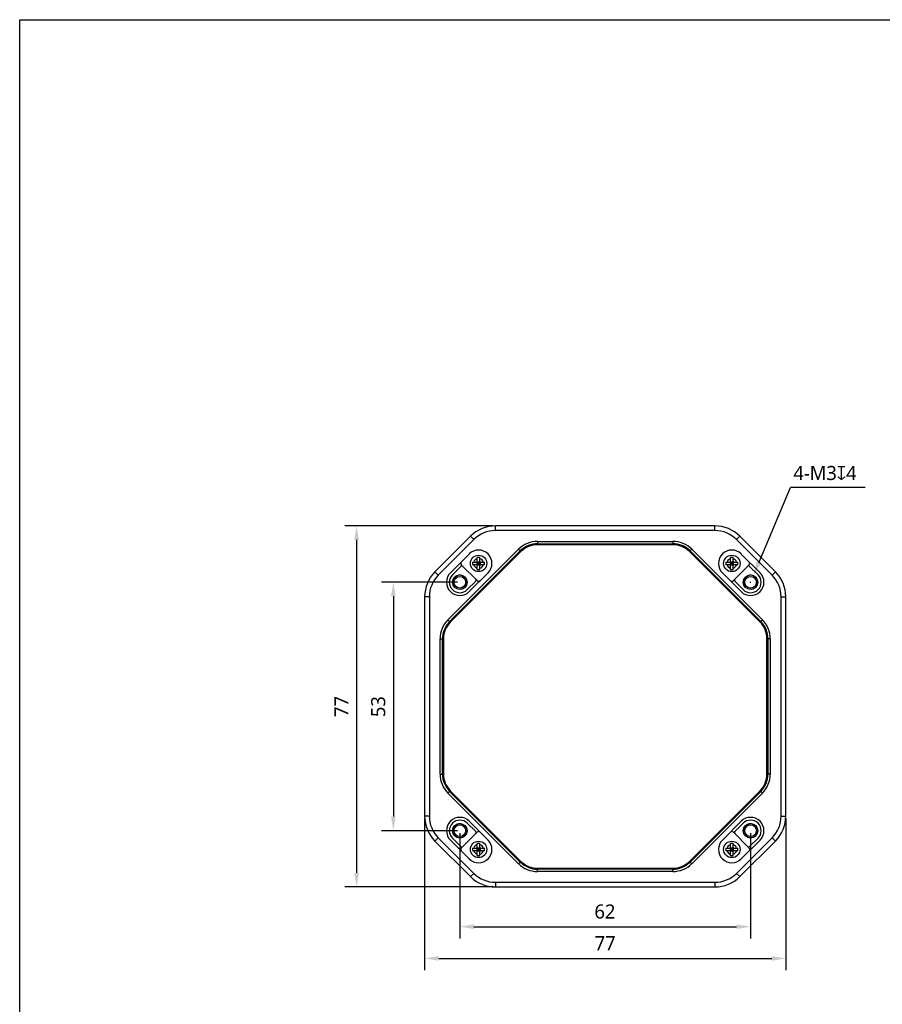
# Model space of a CAD drawing. Header units: millimetres. Extents: x 0 to 594, y 0 to 420.
# Tile 2 of 9: x 0 to 184, y 210 to 420. Entities that reach past the tile are written whole.
import ezdxf

# ---------------------------------------------------------------- set-up
doc = ezdxf.new("R2010")
doc.units = ezdxf.units.MM
doc.header["$LTSCALE"] = 32.67
doc.header["$PDMODE"] = 3
doc.header["$PDSIZE"] = 8
doc.layers.get('0').update_dxf_attribs({"linetype": 'CONTINUOUS'})
doc.layers.get('Defpoints').update_dxf_attribs({"linetype": 'CONTINUOUS'})
doc.layers.add('00_COMPONENTS', color=7, linetype='CONTINUOUS')
doc.layers.add('51__DRAFT_DIMS', color=7, linetype='CONTINUOUS')
doc.styles.get("Standard").update_dxf_attribs({"font": 'Roboto-Regular.ttf'})
doc.dimstyles.new('DIMSTYLE_1', dxfattribs={"dimtxt": 3, "dimasz": 3, "dimexe": 2.5, "dimexo": 0.5, "dimgap": 0.75, "dimtad": 1, "dimdsep": 46, "dimtxsty": 'STANDARD', "dimblk": '_FILLED', "dimblk1": '_FILLED', "dimblk2": '_FILLED', "dimcen": 0.09, "dimclrt": 3, "dimazin": 2, "dimtp": 0.3, "dimtm": 0.3, "dimtfac": 1, "dimtofl": 0, "dimtmove": 0, "dimatfit": 3, "dimldrblk": '_FILLED', "dimfxl": 1, "dimtolj": 1, "dimarcsym": 0})
doc.dimstyles.new('DIMSTYLE_2', dxfattribs={"dimtxt": 3, "dimasz": 3, "dimexe": 2.5, "dimexo": 0.5, "dimtad": 1, "dimdsep": 46, "dimtxsty": 'STANDARD', "dimblk": '_FILLED', "dimblk1": '_FILLED', "dimblk2": '_FILLED', "dimcen": 0.09, "dimclrt": 3, "dimazin": 2, "dimtp": 0.1, "dimtm": 0.1, "dimtfac": 1, "dimtofl": 0, "dimtmove": 0, "dimatfit": 1, "dimldrblk": '_FILLED', "dimfxl": 1, "dimtolj": 1, "dimarcsym": 0})

# ---------------------------------------------------------------- blocks, each defined once
blk = doc.blocks.new('_FILLED')
at = {"color": 0, "linetype": 'ByBlock'}
blk.add_solid([(0, 0), (-1, 0.167), (-1, -0.167)], dxfattribs=at)
blk = doc.blocks.new('*D20')
at = {"layer": '51__DRAFT_DIMS', "color": 0, "lineweight": -2}
for p, q in [((86.36, 249.63), (86.36, 217.29)), ((163.36, 249.63), (163.36, 217.29)), ((89.36, 219.79), (160.36, 219.79))]:
    blk.add_line(p, q, dxfattribs=at)
at = {"layer": 'Defpoints', "color": 0}
for p in [(86.36, 250.13), (163.36, 250.13), (163.36, 219.79)]:
    blk.add_point(p, dxfattribs=at)
at = {"layer": '51__DRAFT_DIMS', "color": 0, "linetype": 'ByBlock', "lineweight": -2, "xscale": 3, "yscale": 3, "zscale": 3, "rotation": 180}
blk.add_blockref('_FILLED', (86.36, 219.79), dxfattribs=at)
at = {"layer": '51__DRAFT_DIMS', "color": 0, "linetype": 'ByBlock', "lineweight": -2, "xscale": 3, "yscale": 3, "zscale": 3}
blk.add_blockref('_FILLED', (163.36, 219.79), dxfattribs=at)
at = {"layer": '51__DRAFT_DIMS', "color": 0, "insert": (124.84, 224.54), "char_height": 3, "attachment_point": 2, "line_spacing_factor": 0.9}
blk.add_mtext('\\A1;77', dxfattribs=at)
blk = doc.blocks.new('*D21')
at = {"layer": '51__DRAFT_DIMS', "color": 0, "lineweight": -2}
for p, q in [((100.97, 312.03), (69.36, 312.03)), ((71.86, 238.03), (71.86, 309.03)), ((100.97, 235.03), (69.36, 235.03))]:
    blk.add_line(p, q, dxfattribs=at)
at = {"layer": 'Defpoints', "color": 0}
for p in [(71.86, 312.03), (101.47, 312.03), (101.47, 235.03)]:
    blk.add_point(p, dxfattribs=at)
at = {"layer": '51__DRAFT_DIMS', "color": 0, "linetype": 'ByBlock', "lineweight": -2, "xscale": 3, "yscale": 3, "zscale": 3}
for p, rotation in [((71.86, 312.03), 90), ((71.86, 235.03), 270)]:
    blk.add_blockref('_FILLED', p, dxfattribs=dict(at, rotation=rotation))
at = {"layer": '51__DRAFT_DIMS', "color": 0, "insert": (67.11, 273.51), "char_height": 3, "attachment_point": 2, "rotation": 90, "line_spacing_factor": 0.9}
blk.add_mtext('\\A1;77', dxfattribs=at)
blk = doc.blocks.new('*D24')
at = {"layer": '51__DRAFT_DIMS', "color": 0, "lineweight": -2}
for p in [(157.61, 304.17), (180.33, 320.2)]:
    blk.add_line(p, (164.36, 320.2), dxfattribs=at)
at = {"layer": '51__DRAFT_DIMS', "color": 0}
for p, q in [((155.77, 300.03), (155.95, 300.03)), ((155.86, 299.94), (155.86, 300.12))]:
    blk.add_line(p, q, dxfattribs=at)
at = {"layer": 'Defpoints', "color": 0}
for p in [(156.44, 301.41), (155.28, 298.64)]:
    blk.add_point(p, dxfattribs=at)
at = {"layer": '51__DRAFT_DIMS', "color": 0, "linetype": 'ByBlock', "lineweight": -2, "xscale": 3, "yscale": 3, "zscale": 3, "rotation": 247.1527304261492}
blk.add_blockref('_FILLED', (156.44, 301.41), dxfattribs=at)
at = {"layer": '51__DRAFT_DIMS', "color": 0, "insert": (164.98, 324.82), "char_height": 3, "attachment_point": 1, "line_spacing_factor": 0.9}
blk.add_mtext('\\A1;{4-M3{\\fgdt;x}4}', dxfattribs=at)
blk = doc.blocks.new('*D25')
at = {"layer": '51__DRAFT_DIMS', "color": 0, "lineweight": -2}
for p, q in [((93.36, 300.03), (77.19, 300.03)), ((79.69, 297.03), (79.69, 250.03)), ((93.36, 247.03), (77.19, 247.03))]:
    blk.add_line(p, q, dxfattribs=at)
at = {"layer": 'Defpoints', "color": 0}
for p in [(93.86, 300.03), (79.69, 247.03), (93.86, 247.03)]:
    blk.add_point(p, dxfattribs=at)
at = {"layer": '51__DRAFT_DIMS', "color": 0, "linetype": 'ByBlock', "lineweight": -2, "xscale": 3, "yscale": 3, "zscale": 3}
for p, rotation in [((79.69, 300.03), 89.99999999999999), ((79.69, 247.03), 270)]:
    blk.add_blockref('_FILLED', p, dxfattribs=dict(at, rotation=rotation))
at = {"layer": '51__DRAFT_DIMS', "color": 0, "insert": (74.94, 273.49), "char_height": 3, "attachment_point": 2, "rotation": 90, "line_spacing_factor": 0.9}
blk.add_mtext('\\A1;53', dxfattribs=at)
blk = doc.blocks.new('*D26')
at = {"layer": '51__DRAFT_DIMS', "color": 0, "lineweight": -2}
for p, q in [((93.86, 246.53), (93.86, 224.05)), ((155.86, 246.53), (155.86, 224.05)), ((96.86, 226.55), (152.86, 226.55))]:
    blk.add_line(p, q, dxfattribs=at)
at = {"layer": 'Defpoints', "color": 0}
for p in [(93.86, 247.03), (155.86, 247.03), (155.86, 226.55)]:
    blk.add_point(p, dxfattribs=at)
at = {"layer": '51__DRAFT_DIMS', "color": 0, "linetype": 'ByBlock', "lineweight": -2, "xscale": 3, "yscale": 3, "zscale": 3, "rotation": 180}
blk.add_blockref('_FILLED', (93.86, 226.55), dxfattribs=at)
at = {"layer": '51__DRAFT_DIMS', "color": 0, "linetype": 'ByBlock', "lineweight": -2, "xscale": 3, "yscale": 3, "zscale": 3}
blk.add_blockref('_FILLED', (155.86, 226.55), dxfattribs=at)
at = {"layer": '51__DRAFT_DIMS', "color": 0, "insert": (124.8, 231.3), "char_height": 3, "attachment_point": 2, "line_spacing_factor": 0.9}
blk.add_mtext('\\A1;62', dxfattribs=at)

msp = doc.modelspace()

# ---------------------------------------------------------------- linework, layer by layer
at = {"color": 7}
for p, q in [((0, 0), (0, 420)), ((0, 420), (594, 420))]:
    msp.add_line(p, q, dxfattribs=at)
at = {"layer": '00_COMPONENTS', "color": 0}
for p, q in [((101.466, 311.027), (101.466, 312.027)), ((148.253, 312.027), (101.466, 312.027)), ((148.253, 311.027), (101.466, 311.027)), ((148.253, 311.027), (148.253, 312.027)), ((96.163, 309.83), (88.556, 302.224)), ((96.87, 309.123), (89.263, 301.516)), ((96.87, 309.123), (96.163, 309.83)), ((110.431, 308.727), (110.431, 308.227)), ((110.431, 308.727), (139.288, 308.727)), ((139.288, 308.727), (139.288, 308.227)), ((152.849, 309.123), (153.556, 309.83)), ((160.456, 301.516), (152.849, 309.123)), ((161.163, 302.224), (153.556, 309.83)), ((91.329, 291.986), (106.4, 307.057)), ((91.682, 291.633), (106.754, 306.704)), ((106.4, 307.057), (106.754, 306.704)), ((110.431, 308.227), (139.288, 308.227)), ((139.288, 308.027), (110.431, 308.027)), ((143.319, 307.057), (142.965, 306.704)), ((142.965, 306.704), (158.036, 291.633)), ((143.319, 307.057), (158.39, 291.986)), ((106.895, 306.562), (91.824, 291.491)), ((95.844, 306.042), (91.844, 302.042)), ((97.589, 304.497), (97.589, 305.285)), ((98.129, 304.497), (98.129, 305.285)), ((157.895, 291.491), (142.824, 306.562)), ((151.589, 304.497), (151.589, 305.285)), ((152.129, 304.497), (152.129, 305.285)), ((157.875, 302.042), (153.875, 306.042)), ((92.268, 301.618), (94.056, 303.406)), ((94.198, 303.689), (97.521, 300.365)), ((96.601, 304.297), (97.389, 304.297)), ((97.389, 303.757), (96.601, 303.757)), ((97.487, 304.322), (97.487, 303.731)), ((97.531, 304.355), (97.578, 304.309)), ((97.531, 303.698), (97.578, 303.745)), ((97.564, 304.399), (98.155, 304.399)), ((98.155, 303.654), (97.564, 303.654)), ((97.589, 303.885), (97.589, 304.169)), ((97.612, 304.027), (97.589, 304.049)), ((97.589, 304.004), (97.612, 304.027)), ((97.589, 304.027), (98.129, 304.027)), ((97.589, 302.768), (97.589, 303.557)), ((97.718, 304.297), (98.001, 304.297)), ((98.001, 303.757), (97.718, 303.757)), ((97.859, 304.274), (97.837, 304.297)), ((97.837, 303.757), (97.859, 303.779)), ((97.882, 304.297), (97.859, 304.274)), ((97.859, 303.757), (97.859, 304.297)), ((97.859, 303.779), (97.882, 303.757)), ((98.129, 304.049), (98.107, 304.027)), ((98.107, 304.027), (98.129, 304.004)), ((98.129, 304.169), (98.129, 303.885)), ((98.129, 302.768), (98.129, 303.557)), ((98.188, 304.355), (98.141, 304.309)), ((98.188, 303.698), (98.141, 303.745)), ((98.232, 303.731), (98.232, 304.322)), ((98.329, 304.297), (99.118, 304.297)), ((99.118, 303.757), (98.329, 303.757)), ((150.601, 304.297), (151.389, 304.297)), ((151.389, 303.757), (150.601, 303.757)), ((151.487, 304.322), (151.487, 303.731)), ((151.531, 304.355), (151.578, 304.309)), ((151.531, 303.698), (151.578, 303.745)), ((151.564, 304.399), (152.155, 304.399)), ((152.155, 303.654), (151.564, 303.654)), ((151.589, 303.885), (151.589, 304.169)), ((151.612, 304.027), (151.589, 304.049)), ((151.589, 304.004), (151.612, 304.027)), ((151.589, 304.027), (152.129, 304.027)), ((151.589, 302.768), (151.589, 303.557)), ((151.718, 304.297), (152.001, 304.297)), ((152.001, 303.757), (151.718, 303.757)), ((151.859, 304.274), (151.837, 304.297)), ((151.837, 303.757), (151.859, 303.779)), ((151.882, 304.297), (151.859, 304.274)), ((151.859, 303.757), (151.859, 304.297)), ((151.859, 303.779), (151.882, 303.757)), ((152.129, 304.049), (152.107, 304.027)), ((152.107, 304.027), (152.129, 304.004)), ((152.129, 304.169), (152.129, 303.885)), ((152.129, 302.768), (152.129, 303.557)), ((152.188, 304.355), (152.141, 304.309)), ((152.188, 303.698), (152.141, 303.745)), ((152.198, 300.365), (155.521, 303.689)), ((152.232, 303.731), (152.232, 304.322)), ((152.329, 304.297), (153.118, 304.297)), ((153.118, 303.757), (152.329, 303.757)), ((155.663, 303.406), (157.45, 301.618)), ((89.263, 301.516), (88.556, 302.224)), ((95.875, 298.012), (99.875, 302.012)), ((149.844, 302.012), (153.844, 298.012)), ((160.456, 301.516), (161.163, 302.224)), ((97.238, 300.224), (95.45, 298.436)), ((154.268, 298.436), (152.481, 300.224)), ((86.359, 296.92), (86.359, 250.133)), ((87.359, 296.92), (86.359, 296.92)), ((87.359, 296.92), (87.359, 250.133)), ((162.359, 296.92), (163.359, 296.92)), ((162.359, 250.133), (162.359, 296.92)), ((163.359, 250.133), (163.359, 296.92)), ((91.329, 291.986), (91.682, 291.633)), ((158.39, 291.986), (158.036, 291.633)), ((89.659, 259.098), (89.659, 287.956)), ((89.659, 287.956), (90.159, 287.956)), ((90.159, 259.098), (90.159, 287.956)), ((90.359, 287.956), (90.359, 259.098)), ((159.359, 259.098), (159.359, 287.956)), ((160.059, 287.956), (159.559, 287.956)), ((159.559, 287.956), (159.559, 259.098)), ((160.059, 287.956), (160.059, 259.098)), ((89.659, 259.098), (90.159, 259.098)), ((160.059, 259.098), (159.559, 259.098)), ((91.329, 255.067), (91.682, 255.421)), ((106.4, 239.996), (91.329, 255.067)), ((106.754, 240.35), (91.682, 255.421)), ((91.824, 255.562), (106.895, 240.491)), ((142.824, 240.491), (157.895, 255.562)), ((158.036, 255.421), (142.965, 240.35)), ((158.39, 255.067), (143.319, 239.996)), ((158.39, 255.067), (158.036, 255.421)), ((87.359, 250.133), (86.359, 250.133)), ((162.359, 250.133), (163.359, 250.133)), ((95.45, 248.618), (97.238, 246.83)), ((99.875, 245.042), (95.875, 249.042)), ((153.844, 249.042), (149.844, 245.042)), ((152.481, 246.83), (154.268, 248.618)), ((97.521, 246.689), (94.198, 243.365)), ((155.521, 243.365), (152.198, 246.689)), ((89.263, 245.537), (88.556, 244.83)), ((88.556, 244.83), (96.163, 237.224)), ((89.263, 245.537), (96.87, 237.931)), ((91.844, 245.012), (95.844, 241.012)), ((94.056, 243.648), (92.268, 245.436)), ((97.589, 243.497), (97.589, 244.285)), ((98.129, 243.497), (98.129, 244.285)), ((151.589, 243.497), (151.589, 244.285)), ((152.129, 243.497), (152.129, 244.285)), ((152.849, 237.931), (160.456, 245.537)), ((153.556, 237.224), (161.163, 244.83)), ((153.875, 241.012), (157.875, 245.012)), ((157.45, 245.436), (155.663, 243.648)), ((160.456, 245.537), (161.163, 244.83)), ((96.601, 243.297), (97.389, 243.297)), ((97.389, 242.757), (96.601, 242.757)), ((97.487, 243.322), (97.487, 242.731)), ((97.531, 243.355), (97.578, 243.309)), ((97.531, 242.698), (97.578, 242.745)), ((97.564, 243.399), (98.155, 243.399)), ((98.155, 242.654), (97.564, 242.654)), ((97.589, 242.885), (97.589, 243.169)), ((97.612, 243.027), (97.589, 243.049)), ((97.589, 243.027), (98.129, 243.027)), ((97.589, 243.004), (97.612, 243.027)), ((97.589, 241.768), (97.589, 242.557)), ((97.718, 243.297), (98.001, 243.297)), ((98.001, 242.757), (97.718, 242.757)), ((97.859, 243.274), (97.837, 243.297)), ((97.837, 242.757), (97.859, 242.779)), ((97.859, 242.757), (97.859, 243.297)), ((97.882, 243.297), (97.859, 243.274)), ((97.859, 242.779), (97.882, 242.757)), ((98.129, 243.049), (98.107, 243.027)), ((98.107, 243.027), (98.129, 243.004)), ((98.129, 243.169), (98.129, 242.885)), ((98.129, 241.768), (98.129, 242.557)), ((98.188, 243.355), (98.141, 243.309)), ((98.188, 242.698), (98.141, 242.745)), ((98.232, 242.731), (98.232, 243.322)), ((98.329, 243.297), (99.118, 243.297)), ((99.118, 242.757), (98.329, 242.757)), ((150.601, 243.297), (151.389, 243.297)), ((151.389, 242.757), (150.601, 242.757)), ((151.487, 243.322), (151.487, 242.731)), ((151.531, 243.355), (151.578, 243.309)), ((151.531, 242.698), (151.578, 242.745)), ((151.564, 243.399), (152.155, 243.399)), ((152.155, 242.654), (151.564, 242.654)), ((151.589, 242.885), (151.589, 243.169)), ((151.612, 243.027), (151.589, 243.049)), ((151.589, 243.027), (152.129, 243.027)), ((151.589, 243.004), (151.612, 243.027)), ((151.589, 241.768), (151.589, 242.557)), ((151.718, 243.297), (152.001, 243.297)), ((152.001, 242.757), (151.718, 242.757)), ((151.859, 243.274), (151.837, 243.297)), ((151.837, 242.757), (151.859, 242.779)), ((151.859, 242.757), (151.859, 243.297)), ((151.882, 243.297), (151.859, 243.274)), ((151.859, 242.779), (151.882, 242.757)), ((152.129, 243.049), (152.107, 243.027)), ((152.107, 243.027), (152.129, 243.004)), ((152.129, 243.169), (152.129, 242.885)), ((152.129, 241.768), (152.129, 242.557)), ((152.188, 243.355), (152.141, 243.309)), ((152.188, 242.698), (152.141, 242.745)), ((152.232, 242.731), (152.232, 243.322)), ((152.329, 243.297), (153.118, 243.297)), ((153.118, 242.757), (152.329, 242.757)), ((106.4, 239.996), (106.754, 240.35)), ((143.319, 239.996), (142.965, 240.35)), ((96.87, 237.931), (96.163, 237.224)), ((110.431, 239.027), (139.288, 239.027)), ((139.288, 238.827), (110.431, 238.827)), ((110.431, 238.327), (110.431, 238.827)), ((139.288, 238.327), (110.431, 238.327)), ((139.288, 238.327), (139.288, 238.827)), ((152.849, 237.931), (153.556, 237.224)), ((101.466, 236.027), (148.253, 236.027)), ((101.466, 236.027), (101.466, 235.027)), ((148.253, 236.027), (148.253, 235.027)), ((101.466, 235.027), (148.253, 235.027))]:
    msp.add_line(p, q, dxfattribs=at)
for points in [[(97.612, 304.027), (97.653, 304.026), (97.694, 304.027)], [(97.694, 304.027), (97.777, 304.027), (97.818, 304.027), (97.901, 304.026)], [(97.859, 304.274), (97.859, 304.234), (97.859, 304.192)], [(97.859, 304.192), (97.86, 304.109), (97.86, 304.068)], [(97.86, 303.861), (97.859, 303.944), (97.859, 303.986), (97.86, 304.068)], [(97.859, 303.779), (97.86, 303.82), (97.86, 303.861)], [(97.901, 304.026), (97.942, 304.027), (98.025, 304.027)], [(98.025, 304.027), (98.066, 304.027), (98.107, 304.027)], [(151.612, 304.027), (151.653, 304.026), (151.694, 304.027)], [(151.694, 304.027), (151.777, 304.027), (151.818, 304.027), (151.901, 304.026)], [(151.859, 304.274), (151.859, 304.234), (151.859, 304.192)], [(151.859, 304.192), (151.86, 304.109), (151.86, 304.068)], [(151.86, 303.861), (151.859, 303.944), (151.859, 303.986), (151.86, 304.068)], [(151.859, 303.779), (151.86, 303.82), (151.86, 303.861)], [(151.901, 304.026), (151.942, 304.027), (152.025, 304.027)], [(152.025, 304.027), (152.066, 304.027), (152.107, 304.027)], [(97.612, 243.027), (97.653, 243.026), (97.694, 243.027)], [(97.694, 243.027), (97.777, 243.027), (97.818, 243.027), (97.901, 243.026)], [(97.859, 243.274), (97.859, 243.234), (97.859, 243.192)], [(97.859, 243.192), (97.86, 243.109), (97.86, 243.068)], [(97.86, 242.861), (97.859, 242.944), (97.859, 242.986), (97.86, 243.068)], [(97.859, 242.779), (97.86, 242.82), (97.86, 242.861)], [(97.901, 243.026), (97.942, 243.027), (98.025, 243.027)], [(98.025, 243.027), (98.066, 243.027), (98.107, 243.027)], [(151.612, 243.027), (151.653, 243.026), (151.694, 243.027)], [(151.694, 243.027), (151.777, 243.027), (151.818, 243.027), (151.901, 243.026)], [(151.859, 243.274), (151.859, 243.234), (151.859, 243.192)], [(151.859, 243.192), (151.86, 243.109), (151.86, 243.068)], [(151.86, 242.861), (151.859, 242.944), (151.859, 242.986), (151.86, 243.068)], [(151.859, 242.779), (151.86, 242.82), (151.86, 242.861)], [(151.901, 243.026), (151.942, 243.027), (152.025, 243.027)], [(152.025, 243.027), (152.066, 243.027), (152.107, 243.027)]]:
    msp.add_lwpolyline(points, dxfattribs=at)
for centre, radius in [((97.859, 304.027), 1.75), ((151.859, 304.027), 1.75), ((93.859, 300.027), 1.55), ((93.859, 300.027), 1.25), ((155.859, 300.027), 1.55), ((155.859, 300.027), 1.25), ((93.859, 247.027), 1.55), ((93.859, 247.027), 1.25), ((155.859, 247.027), 1.55), ((155.859, 247.027), 1.25), ((97.859, 243.027), 1.75), ((151.859, 243.027), 1.75)]:
    msp.add_circle(centre, radius, dxfattribs=at)
for centre, radius, start, end in [((101.466, 304.527), 7.5, 90, 135), ((101.466, 304.527), 6.5, 90, 135), ((148.253, 304.527), 7.5, 45, 90), ((148.253, 304.527), 6.5, 45, 90), ((110.431, 303.027), 5.7, 90, 135), ((139.288, 303.027), 5.7, 45, 90), ((97.859, 304.027), 2.85, 315, 135), ((110.431, 303.027), 5.2, 90, 135), ((110.431, 303.027), 5, 90, 135), ((139.288, 303.027), 5.2, 45, 90), ((139.288, 303.027), 5, 45, 90), ((151.859, 304.027), 2.85, 45, 225), ((97.859, 304.027), 1.05, 104.9006, 165.0994), ((97.859, 300.449), 4.844, 86.80445, 93.19555), ((97.859, 304.027), 1.05, 14.9006, 75.0994), ((151.859, 304.027), 1.05, 104.9006, 165.0994), ((151.859, 300.449), 4.844, 86.80445, 93.19555), ((151.859, 304.027), 1.05, 14.9006, 75.0994), ((94.551, 304.042), 0.5, 135, 225), ((94.268, 303.194), 0.3, 45, 135), ((101.434, 304.031), 4.841, 176.85275, 180.05017), ((101.434, 304.023), 4.841, 179.94983, 183.14725), ((97.859, 304.027), 1.05, 194.9006, 255.0994), ((97.389, 304.497), 0.2, 270, 360), ((97.389, 303.557), 0.2, 0, 90), ((97.859, 307.604), 4.844, 266.80445, 273.19555), ((98.329, 304.497), 0.2, 180, 270), ((97.859, 304.027), 1.05, 284.9006, 345.0994), ((98.329, 303.557), 0.2, 90, 180), ((94.285, 304.031), 4.841, 359.94983, 3.14725), ((94.285, 304.023), 4.841, 356.85275, 0.05017), ((155.434, 304.031), 4.841, 176.85275, 180.05017), ((155.434, 304.023), 4.841, 179.94983, 183.14725), ((151.859, 304.027), 1.05, 194.9006, 255.0994), ((151.389, 304.497), 0.2, 270, 360), ((151.389, 303.557), 0.2, 0, 90), ((151.859, 307.604), 4.844, 266.80445, 273.19555), ((152.329, 304.497), 0.2, 180, 270), ((151.859, 304.027), 1.05, 284.9006, 345.0994), ((152.329, 303.557), 0.2, 90, 180), ((148.285, 304.031), 4.841, 359.94983, 3.14725), ((148.285, 304.023), 4.841, 356.85275, 0.05017), ((155.45, 303.194), 0.3, 45, 135), ((155.168, 304.042), 0.5, 315, 45), ((93.859, 296.92), 7.5, 135, 180), ((93.859, 296.92), 6.5, 135, 180), ((93.859, 300.027), 2.85, 135, 315), ((93.859, 300.027), 2.25, 135, 315), ((93.859, 300.027), 1.5, 255, 195), ((97.026, 300.436), 0.3, 315, 45), ((97.875, 300.719), 0.5, 225, 315), ((151.844, 300.719), 0.5, 225, 315), ((152.693, 300.436), 0.3, 135, 225), ((155.859, 300.027), 2.85, 225, 45), ((155.859, 300.027), 2.25, 225, 45), ((155.859, 300.027), 1.5, 255, 195), ((155.859, 296.92), 6.5, 0, 45), ((155.859, 296.92), 7.5, 0, 45), ((95.359, 287.956), 5.7, 135, 180), ((154.359, 287.956), 5.7, 0, 45), ((95.359, 287.956), 5.2, 135, 180), ((95.359, 287.956), 5, 135, 180), ((154.359, 287.956), 5, 0, 45), ((154.359, 287.956), 5.2, 0, 45), ((95.359, 259.098), 5.7, 180, 225), ((95.359, 259.098), 5.2, 180, 225), ((95.359, 259.098), 5, 180, 225), ((154.359, 259.098), 5, 315, 360), ((154.359, 259.098), 5.2, 315, 360), ((154.359, 259.098), 5.7, 315, 360), ((93.859, 250.133), 7.5, 180, 225), ((93.859, 250.133), 6.5, 180, 225), ((155.859, 250.133), 6.5, 315, 360), ((155.859, 250.133), 7.5, 315, 360), ((93.859, 247.027), 2.85, 45, 225), ((93.859, 247.027), 2.25, 45, 225), ((93.859, 247.027), 1.5, 255, 195), ((155.859, 247.027), 2.85, 315, 135), ((155.859, 247.027), 2.25, 315, 135), ((155.859, 247.027), 1.5, 255, 195), ((97.026, 246.618), 0.3, 315, 45), ((97.875, 246.335), 0.5, 45, 135), ((151.844, 246.335), 0.5, 45, 135), ((152.693, 246.618), 0.3, 135, 225), ((94.268, 243.86), 0.3, 225, 315), ((97.859, 243.027), 2.85, 225, 45), ((97.859, 243.027), 1.05, 104.9006, 165.0994), ((97.859, 239.449), 4.844, 86.80445, 93.19555), ((97.859, 243.027), 1.05, 14.9006, 75.0994), ((151.859, 243.027), 2.85, 135, 315), ((151.859, 243.027), 1.05, 104.9006, 165.0994), ((151.859, 239.449), 4.844, 86.80445, 93.19555), ((151.859, 243.027), 1.05, 14.9006, 75.0994), ((155.45, 243.86), 0.3, 225, 315), ((94.551, 243.012), 0.5, 135, 225), ((101.434, 243.031), 4.841, 176.85275, 180.05017), ((101.434, 243.023), 4.841, 179.94983, 183.14725), ((97.859, 243.027), 1.05, 194.9006, 255.0994), ((97.389, 243.497), 0.2, 270, 360), ((97.389, 242.557), 0.2, 0, 90), ((97.859, 246.604), 4.844, 266.80445, 273.19555), ((98.329, 243.497), 0.2, 180, 270), ((97.859, 243.027), 1.05, 284.9006, 345.0994), ((98.329, 242.557), 0.2, 90, 180), ((94.285, 243.031), 4.841, 359.94983, 3.14725), ((94.285, 243.023), 4.841, 356.85275, 0.05017), ((155.434, 243.031), 4.841, 176.85275, 180.05017), ((155.434, 243.023), 4.841, 179.94983, 183.14725), ((151.859, 243.027), 1.05, 194.9006, 255.0994), ((151.389, 243.497), 0.2, 270, 360), ((151.389, 242.557), 0.2, 0, 90), ((151.859, 246.604), 4.844, 266.80445, 273.19555), ((152.329, 243.497), 0.2, 180, 270), ((151.859, 243.027), 1.05, 284.9006, 345.0994), ((152.329, 242.557), 0.2, 90, 180), ((148.285, 243.031), 4.841, 359.94983, 3.14725), ((148.285, 243.023), 4.841, 356.85275, 0.05017), ((155.168, 243.012), 0.5, 315, 45), ((110.431, 244.027), 5.7, 225, 270), ((110.431, 244.027), 5.2, 225, 270), ((110.431, 244.027), 5, 225, 270), ((139.288, 244.027), 5, 270, 315), ((139.288, 244.027), 5.2, 270, 315), ((139.288, 244.027), 5.7, 270, 315), ((101.466, 242.527), 6.5, 225, 270), ((148.253, 242.527), 6.5, 270, 315), ((101.466, 242.527), 7.5, 225, 270), ((148.253, 242.527), 7.5, 270, 315)]:
    msp.add_arc(centre, radius, start, end, dxfattribs=at)
for points, knots in [([(97.578, 304.309), (97.579, 304.297), (97.586, 304.25), (97.589, 304.204), (97.589, 304.169)], [0, 0, 0, 0, 0.2566215, 1, 1, 1, 1]), ([(97.718, 304.297), (97.706, 304.297), (97.659, 304.298), (97.613, 304.303), (97.578, 304.309)], [0, 0, 0, 0, 0.2429168, 1, 1, 1, 1]), ([(97.578, 303.745), (97.579, 303.757), (97.586, 303.803), (97.589, 303.85), (97.589, 303.885)], [0, 0, 0, 0, 0.2566215, 1, 1, 1, 1]), ([(97.718, 303.757), (97.706, 303.757), (97.659, 303.756), (97.613, 303.75), (97.578, 303.745)], [0, 0, 0, 0, 0.2429168, 1, 1, 1, 1]), ([(98.001, 304.297), (98.013, 304.297), (98.06, 304.298), (98.106, 304.303), (98.141, 304.309)], [0, 0, 0, 0, 0.2429168, 1, 1, 1, 1]), ([(98.001, 303.757), (98.013, 303.757), (98.06, 303.756), (98.106, 303.75), (98.141, 303.745)], [0, 0, 0, 0, 0.2429168, 1, 1, 1, 1]), ([(98.141, 304.309), (98.14, 304.297), (98.133, 304.25), (98.129, 304.204), (98.129, 304.169)], [0, 0, 0, 0, 0.2566215, 1, 1, 1, 1]), ([(98.141, 303.745), (98.14, 303.757), (98.133, 303.803), (98.129, 303.85), (98.129, 303.885)], [0, 0, 0, 0, 0.2566215, 1, 1, 1, 1]), ([(151.578, 304.309), (151.579, 304.297), (151.586, 304.25), (151.589, 304.204), (151.589, 304.169)], [0, 0, 0, 0, 0.2566215, 1, 1, 1, 1]), ([(151.718, 304.297), (151.706, 304.297), (151.659, 304.298), (151.613, 304.303), (151.578, 304.309)], [0, 0, 0, 0, 0.2429168, 1, 1, 1, 1]), ([(151.578, 303.745), (151.579, 303.757), (151.586, 303.803), (151.589, 303.85), (151.589, 303.885)], [0, 0, 0, 0, 0.2566215, 1, 1, 1, 1]), ([(151.718, 303.757), (151.706, 303.757), (151.659, 303.756), (151.613, 303.75), (151.578, 303.745)], [0, 0, 0, 0, 0.2429168, 1, 1, 1, 1]), ([(152.001, 304.297), (152.013, 304.297), (152.06, 304.298), (152.106, 304.303), (152.141, 304.309)], [0, 0, 0, 0, 0.2429168, 1, 1, 1, 1]), ([(152.001, 303.757), (152.013, 303.757), (152.06, 303.756), (152.106, 303.75), (152.141, 303.745)], [0, 0, 0, 0, 0.2429168, 1, 1, 1, 1]), ([(152.141, 304.309), (152.14, 304.297), (152.133, 304.25), (152.129, 304.204), (152.129, 304.169)], [0, 0, 0, 0, 0.2566215, 1, 1, 1, 1]), ([(152.141, 303.745), (152.14, 303.757), (152.133, 303.803), (152.129, 303.85), (152.129, 303.885)], [0, 0, 0, 0, 0.2566215, 1, 1, 1, 1]), ([(97.578, 243.309), (97.579, 243.297), (97.586, 243.25), (97.589, 243.204), (97.589, 243.169)], [0, 0, 0, 0, 0.2566215, 1, 1, 1, 1]), ([(97.718, 243.297), (97.706, 243.297), (97.659, 243.298), (97.613, 243.303), (97.578, 243.309)], [0, 0, 0, 0, 0.2429168, 1, 1, 1, 1]), ([(97.578, 242.745), (97.579, 242.757), (97.586, 242.803), (97.589, 242.85), (97.589, 242.885)], [0, 0, 0, 0, 0.2566215, 1, 1, 1, 1]), ([(97.718, 242.757), (97.706, 242.757), (97.659, 242.756), (97.613, 242.75), (97.578, 242.745)], [0, 0, 0, 0, 0.2429168, 1, 1, 1, 1]), ([(98.001, 243.297), (98.013, 243.297), (98.06, 243.298), (98.106, 243.303), (98.141, 243.309)], [0, 0, 0, 0, 0.2429168, 1, 1, 1, 1]), ([(98.001, 242.757), (98.013, 242.757), (98.06, 242.756), (98.106, 242.75), (98.141, 242.745)], [0, 0, 0, 0, 0.2429168, 1, 1, 1, 1]), ([(98.141, 243.309), (98.14, 243.297), (98.133, 243.25), (98.129, 243.204), (98.129, 243.169)], [0, 0, 0, 0, 0.2566215, 1, 1, 1, 1]), ([(98.141, 242.745), (98.14, 242.757), (98.133, 242.803), (98.129, 242.85), (98.129, 242.885)], [0, 0, 0, 0, 0.2566215, 1, 1, 1, 1]), ([(151.578, 243.309), (151.579, 243.297), (151.586, 243.25), (151.589, 243.204), (151.589, 243.169)], [0, 0, 0, 0, 0.2566215, 1, 1, 1, 1]), ([(151.718, 243.297), (151.706, 243.297), (151.659, 243.298), (151.613, 243.303), (151.578, 243.309)], [0, 0, 0, 0, 0.2429168, 1, 1, 1, 1]), ([(151.578, 242.745), (151.579, 242.757), (151.586, 242.803), (151.589, 242.85), (151.589, 242.885)], [0, 0, 0, 0, 0.2566215, 1, 1, 1, 1]), ([(151.718, 242.757), (151.706, 242.757), (151.659, 242.756), (151.613, 242.75), (151.578, 242.745)], [0, 0, 0, 0, 0.2429168, 1, 1, 1, 1]), ([(152.001, 243.297), (152.013, 243.297), (152.06, 243.298), (152.106, 243.303), (152.141, 243.309)], [0, 0, 0, 0, 0.2429168, 1, 1, 1, 1]), ([(152.001, 242.757), (152.013, 242.757), (152.06, 242.756), (152.106, 242.75), (152.141, 242.745)], [0, 0, 0, 0, 0.2429168, 1, 1, 1, 1]), ([(152.141, 243.309), (152.14, 243.297), (152.133, 243.25), (152.129, 243.204), (152.129, 243.169)], [0, 0, 0, 0, 0.2566215, 1, 1, 1, 1]), ([(152.141, 242.745), (152.14, 242.757), (152.133, 242.803), (152.129, 242.85), (152.129, 242.885)], [0, 0, 0, 0, 0.2566215, 1, 1, 1, 1])]:
    msp.add_open_spline(points, degree=3, knots=knots, dxfattribs=at)

# ---------------------------------------------------------------- dimensions: what is measured, and where the dimension line sits
at = {"layer": '51__DRAFT_DIMS', "color": 0}
dim = msp.add_diameter_dim_2p(p1=(155.277, 298.645), p2=(156.442, 301.409), text='{4-M<>{\\fgdt;x}4}', dimstyle='DIMSTYLE_2', override={"dimtih": 1, "dimtoh": 1, "dimpost": '<>', "dimclrt": 0}, dxfattribs=at)
dim.commit()
dim.dimension.update_dxf_attribs({"geometry": '*D24', "text_midpoint": (172.658, 320.198), "dimtype": 163})
for base, p1, p2, angle, picture, middle in [((71.856, 312.027), (101.466, 235.027), (101.466, 312.027), 90, '*D21', (71.856, 273.506)), ((79.691, 247.027), (93.859, 300.027), (93.859, 247.027), 270, '*D25', (79.691, 273.489))]:
    dim = msp.add_linear_dim(base=base, p1=p1, p2=p2, angle=angle, dimstyle='DIMSTYLE_1', override={"dimclrt": 0}, dxfattribs=at)
    dim.commit()
    dim.dimension.update_dxf_attribs({"geometry": picture, "text_midpoint": middle, "dimtype": 160})
for base, p1, p2, picture, middle in [((163.359, 219.785), (86.359, 250.133), (163.359, 250.133), '*D20', (124.839, 219.785)), ((155.859, 226.554), (93.859, 247.027), (155.859, 247.027), '*D26', (124.798, 226.554))]:
    dim = msp.add_linear_dim(base=base, p1=p1, p2=p2, dimstyle='DIMSTYLE_1', override={"dimclrt": 0}, dxfattribs=at)
    dim.commit()
    dim.dimension.update_dxf_attribs({"geometry": picture, "text_midpoint": middle, "dimtype": 160})

doc.saveas('drawing.dxf')
